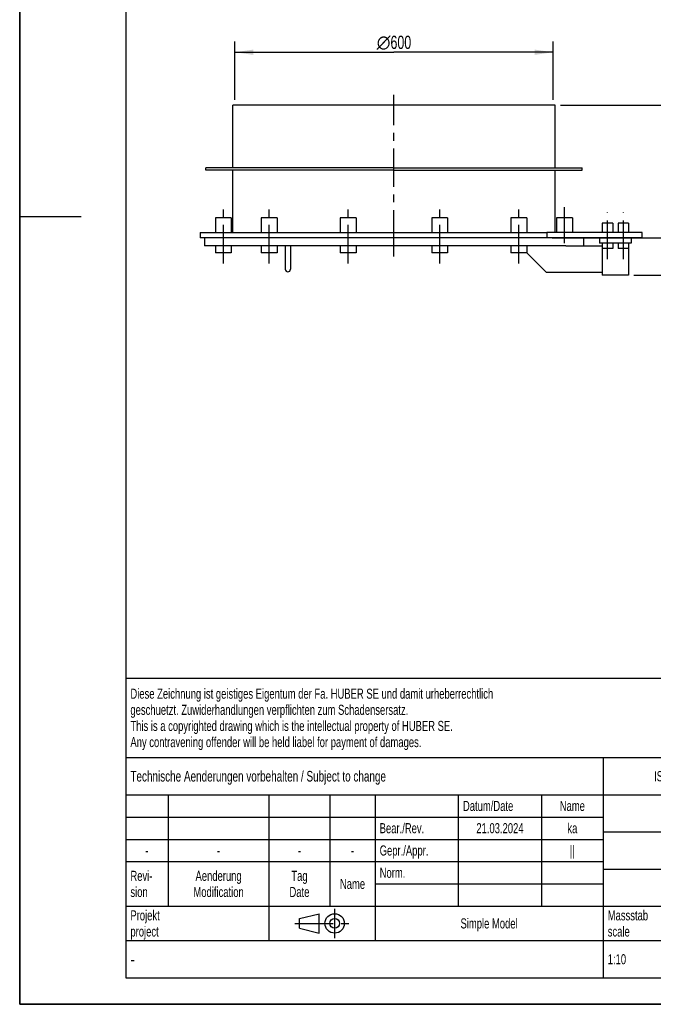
# Model space of a CAD drawing. Header units: millimetres. Extents: x 0 to 2100, y 0 to 2970.
# Tile 1 of 4: x 0 to 1195, y 0 to 1856. Entities that reach past the tile are written whole.
import ezdxf

# ---------------------------------------------------------------- set-up
doc = ezdxf.new("R2010")
doc.units = ezdxf.units.MM
doc.header["$LTSCALE"] = 193.6
doc.linetypes.add('CENTER', pattern=[0.6, 0.375, -0.075, 0.075, -0.075])
doc.layers.get('0').update_dxf_attribs({"linetype": 'CONTINUOUS'})
for name, color, linetype in [('_2D-BEM', 7, 'CONTINUOUS'), ('_ACHSEN', 7, 'CONTINUOUS'), ('_ZEICHN_NOTIZEN', 7, 'CONTINUOUS'), ('_ZEICHNUNGSELEM', 7, 'CONTINUOUS')]:
    doc.layers.add(name, color=color, linetype=linetype)
doc.styles.get("Standard").update_dxf_attribs({"font": 'txt', "width": 0.7})
doc.styles.add('TEXTSTYLE_4', font='gdt')
doc.styles.add('TEXTSTYLE_5', font='txt', dxfattribs={"width": 0.8})
doc.styles.add('TEXTSTYLE_6', font='txt')
doc.dimstyles.new('DIMSTYLE_1', dxfattribs={"dimtxt": 25, "dimasz": 35, "dimexe": 2, "dimexo": 1, "dimtad": 1, "dimdec": 1, "dimtxsty": 'Standard', "dimblk": '_FILLED', "dimblk1": '_FILLED', "dimblk2": '_FILLED', "dimcen": 0.09, "dimazin": 2, "dimtp": 0.8, "dimtm": 0.8, "dimtfac": 1, "dimtdec": 1, "dimtofl": 0, "dimtmove": 0, "dimatfit": 3, "dimldrblk": '_FILLED', "dimfxl": 1, "dimtolj": 1, "dimarcsym": 0})
doc.dimstyles.new('DIMSTYLE_3', dxfattribs={"dimtxt": 25, "dimasz": 35, "dimexe": 2, "dimexo": 1, "dimtad": 1, "dimdec": 1, "dimtxsty": 'Standard', "dimblk": '_FILLED', "dimblk1": '_FILLED', "dimblk2": '_FILLED', "dimcen": 0.09, "dimazin": 2, "dimtp": 0.5, "dimtm": 0.5, "dimtfac": 1, "dimtdec": 1, "dimtofl": 0, "dimtmove": 0, "dimatfit": 3, "dimldrblk": '_FILLED', "dimfxl": 1, "dimtolj": 1, "dimarcsym": 0})

# ---------------------------------------------------------------- blocks, each defined once
blk = doc.blocks.new('_FILLED')
at = {"color": 0, "linetype": 'ByBlock'}
blk.add_solid([(0, 0), (-1, 0.143), (-1, -0.143)], dxfattribs=at)
blk = doc.blocks.new('*D1')
at = {"layer": '_2D-BEM', "color": 2, "linetype": 'Continuous', "transparency": 16777216}
for p, q in [((405.7, 1704.8), (405.7, 1814.8)), ((1005.7, 1704.8), (1005.7, 1814.8)), ((405.7, 1794.8), (705.7, 1794.8)), ((1005.7, 1794.8), (705.7, 1794.8))]:
    blk.add_line(p, q, dxfattribs=at)
at = {"layer": '_2D-BEM', "color": 2, "linetype": 'Continuous', "transparency": 16777216, "xscale": 35, "yscale": 35, "zscale": 35, "rotation": 180}
blk.add_blockref('_FILLED', (405.7, 1794.8), dxfattribs=at)
at = {"layer": '_2D-BEM', "color": 2, "linetype": 'Continuous', "transparency": 16777216, "xscale": 35, "yscale": 35, "zscale": 35}
blk.add_blockref('_FILLED', (1005.7, 1794.8), dxfattribs=at)
at = {"layer": '_2D-BEM', "color": 2, "linetype": 'Continuous', "transparency": 16777216, "insert": (705.7, 1826), "char_height": 25, "width": 138.393, "attachment_point": 2, "line_spacing_factor": 0.9, "style": 'TEXTSTYLE_4'}
blk.add_mtext('{\\fgdt;n}\\ftxt;{\\W0.7;600}', dxfattribs=at)
blk = doc.blocks.new('*D4')
at = {"layer": '_2D-BEM', "color": 2, "linetype": 'Continuous', "transparency": 16777216}
for p, q in [((1019.7, 1694.8), (1293.7, 1694.8)), ((1273.7, 1694.8), (1273.7, 1569.8)), ((1273.7, 1444.8), (1273.7, 1569.8)), ((1003.7, 1444.8), (1293.7, 1444.8))]:
    blk.add_line(p, q, dxfattribs=at)
at = {"layer": '_2D-BEM', "color": 2, "linetype": 'Continuous', "transparency": 16777216, "xscale": 35, "yscale": 35, "zscale": 35}
for p, rotation in [((1273.7, 1694.8), 90), ((1273.7, 1444.8), 270)]:
    blk.add_blockref('_FILLED', p, dxfattribs=dict(at, rotation=rotation))
at = {"layer": '_2D-BEM', "color": 2, "linetype": 'Continuous', "transparency": 16777216, "insert": (1242.4, 1569.8), "char_height": 25, "width": 85.714, "attachment_point": 2, "rotation": 90, "line_spacing_factor": 0.9}
blk.add_mtext('250', dxfattribs=at)
blk = doc.blocks.new('*D8')
at = {"layer": '_2D-BEM', "color": 2, "linetype": 'Continuous', "transparency": 16777216}
for p, q in [((1019.7, 1694.8), (1363.7, 1694.8)), ((1343.7, 1694.8), (1343.7, 1534.8)), ((1343.7, 1374.8), (1343.7, 1534.8)), ((1158.2, 1374.8), (1363.7, 1374.8))]:
    blk.add_line(p, q, dxfattribs=at)
at = {"layer": '_2D-BEM', "color": 2, "linetype": 'Continuous', "transparency": 16777216, "xscale": 35, "yscale": 35, "zscale": 35}
for p, rotation in [((1343.7, 1694.8), 90), ((1343.7, 1374.8), 270)]:
    blk.add_blockref('_FILLED', p, dxfattribs=dict(at, rotation=rotation))
at = {"layer": '_2D-BEM', "color": 2, "linetype": 'Continuous', "transparency": 16777216, "insert": (1312.4, 1534.8), "char_height": 25, "width": 85.714, "attachment_point": 2, "rotation": 90, "line_spacing_factor": 0.9}
blk.add_mtext('320', dxfattribs=at)
blk = doc.blocks.new('PROJEKTIONSMETHODE_1_BL1', base_point=(570, 152.5))
at = {"color": 2, "linetype": 'Continuous'}
for p, q in [((527.8, 161.7), (564.5, 170.8)), ((564.5, 134.2), (564.5, 170.8)), ((527.8, 143.3), (527.8, 161.7)), ((527.8, 143.3), (564.5, 134.2))]:
    blk.add_line(p, q, dxfattribs=at)
at = {"color": 2, "linetype": 'CENTER'}
for p, q in [((593.8, 180), (593.8, 125)), ((518.7, 152.5), (621.3, 152.5))]:
    blk.add_line(p, q, dxfattribs=at)
at = {"color": 2, "linetype": 'Continuous'}
for radius in [18.3, 9.17]:
    blk.add_circle((593.8, 152.5), radius, dxfattribs=at)
blk = doc.blocks.new('*T11')
at = {"color": 3, "linetype": 'Continuous'}
for p, q in [((0, 0), (1840, 0)), ((0, 0), (0, -565)), ((1200, 0), (1200, -220)), ((1840, 0), (1840, -565)), ((0, -150), (1200, -150)), ((900, -150), (900, -565)), ((0, -220), (1840, -220)), ((80, -220), (80, -430)), ((270, -220), (270, -495)), ((385, -220), (385, -430)), ((470, -220), (470, -495)), ((627, -220), (627, -430)), ((784, -220), (784, -430)), ((0, -262), (900, -262)), ((900, -290), (1840, -290)), ((0, -304), (900, -304)), ((0, -346), (900, -346)), ((900, -360), (1840, -360)), ((470, -388), (900, -388)), ((0, -430), (1840, -430)), ((1200, -430), (1200, -565)), ((1710, -430), (1710, -565)), ((0, -495), (1840, -495)), ((0, -565), (1840, -565))]:
    blk.add_line(p, q, dxfattribs=at)
at = {"layer": '_ZEICHN_NOTIZEN', "color": 2, "linetype": 'Continuous', "insert": (842, -315.5), "char_height": 19, "width": 50.6667, "attachment_point": 2, "line_spacing_factor": 0.96}
blk.add_mtext('||', dxfattribs=at)
at = {"layer": '_ZEICHNUNGSELEM', "color": 2, "linetype": 'Continuous', "line_spacing_factor": 0.96}
for s, insert, char_height, width, attachment_point in [('Diese Zeichnung ist geistiges Eigentum der Fa. HUBER SE und damit urheberrechtlich \\Pgeschuetzt. Zuwiderhandlungen verpflichten zum Schadensersatz.\\PThis is a copyrighted drawing which is the intellectual property of HUBER SE.\\PAny contravening offender will be held liabel for payment of damages.', (8.75, -19.9), 19, 2214.8571, 1), ('Technische Aenderungen vorbehalten / Subject to change', (8.75, -175), 20, 1524.7619, 1), ('ISO 2768-mK', (1050, -175.5), 19, 332.9524, 2), ('Datum/Date', (635.75, -231.5), 19, 292.2381, 1), ('Name', (842, -231.5), 19, 126.6667, 2), ('Mannloch', (1370, -240), 30, 345.7143, 2), ('Bear./Rev.', (478.75, -273.5), 19, 272.3333, 1), ('21.03.2024', (705.5, -273.5), 19, 278.6667, 2), ('ka', (842, -273.5), 19, 61.5238, 2), ('Gepr./Appr.', (478.75, -315.5), 19, 299.4762, 1), ('-', (40, -315.5), 19, 34.381, 2), ('-', (175, -315.5), 19, 34.381, 2), ('-', (327.5, -315.5), 19, 34.381, 2), ('-', (427.5, -315.5), 19, 34.381, 2), ('access cover', (1370, -310), 30, 512.8571, 2), ('Revi-\\Psion', (8.75, -363.3), 19, 138.4286, 1), ('Aenderung\\PModification', (175, -363.3), 19, 303.0952, 2), ('Tag\\PDate', (327.5, -363.3), 19, 117.619, 2), ('Norm. ', (478.75, -357.5), 19, 175.5238, 1), ('Name', (427.5, -378.5), 19, 126.6667, 2), ('TT8a  600 r W250', (1370, -380), 30, 791.4286, 2), ('Projekt\\Pproject', (8.75, -437.8), 19, 183.6667, 1), ('Massstab\\Pscale', (908.75, -437.8), 19, 224.381, 1), ('Nummer\\Pnumber', (1208.75, -437.8), 19, 186.381, 1), ('Blatt\\Psheet', (1775, -437.8), 19, 137.5238, 2), ('Simple Model', (685, -453), 19, 328.4286, 2), ('1/1', (1775, -520.5), 19, 79.619, 2), ('1:10', (908.75, -520.5), 19, 94.0952, 1)]:
    blk.add_mtext(s, dxfattribs=dict(at, insert=insert, char_height=char_height, width=width, attachment_point=attachment_point))
for s, insert, char_height, width, attachment_point, style in [('52218263', (1701.25, -510), 40, 546.6667, 3, 'TEXTSTYLE_6'), ('-', (8.75, -517.5), 25, 18.3333, 1, 'TEXTSTYLE_5')]:
    blk.add_mtext(s, dxfattribs=dict(at, insert=insert, char_height=char_height, width=width, attachment_point=attachment_point, style=style))

msp = doc.modelspace()

# ---------------------------------------------------------------- linework, layer by layer
at = {"color": 7, "linetype": 'Continuous'}
for p, q in [((0, 0), (0, 2970)), ((0, 0), (0, 2970)), ((401.66, 1576.79), (401.66, 1694.79)), ((1009.66, 1576.79), (1009.66, 1694.79)), ((350.66, 1572.79), (350.66, 1576.79)), ((401.66, 1576.79), (350.66, 1576.79)), ((401.66, 1572.79), (350.66, 1572.79)), ((705.66, 1576.79), (401.66, 1576.79)), ((401.66, 1454.79), (401.66, 1572.79)), ((705.66, 1572.79), (401.66, 1572.79)), ((705.66, 1576.79), (1009.66, 1576.79)), ((705.66, 1572.79), (1009.66, 1572.79)), ((1009.66, 1576.79), (1060.66, 1576.79)), ((1009.66, 1454.79), (1009.66, 1572.79)), ((1009.66, 1572.79), (1060.66, 1572.79)), ((1060.66, 1572.79), (1060.66, 1576.79)), ((340.16, 1454.79), (369.01, 1454.79)), ((340.16, 1454.79), (340.16, 1444.79)), ((369.01, 1454.79), (399.01, 1454.79)), ((399.01, 1454.79), (401.66, 1454.79)), ((401.66, 1454.79), (455.2, 1454.79)), ((455.2, 1454.79), (485.2, 1454.79)), ((485.2, 1454.79), (604.48, 1454.79)), ((604.48, 1454.79), (634.48, 1454.79)), ((634.48, 1454.79), (776.85, 1454.79)), ((776.85, 1454.79), (806.85, 1454.79)), ((806.85, 1454.79), (806.87, 1454.79)), ((806.87, 1454.79), (926.13, 1454.79)), ((926.13, 1454.79), (956.13, 1454.79)), ((956.13, 1454.79), (993.7, 1454.79)), ((1173.66, 1454.79), (993.7, 1454.79)), ((993.7, 1454.79), (993.7, 1444.79)), ((1173.66, 1444.79), (1173.66, 1454.79)), ((348.12, 1444.79), (340.16, 1444.79)), ((348.16, 1444.79), (348.12, 1444.79)), ((993.7, 1444.79), (348.16, 1444.79)), ((369.01, 1429.79), (348.16, 1429.79)), ((399.01, 1429.79), (369.01, 1429.79)), ((455.2, 1429.79), (399.01, 1429.79)), ((485.2, 1429.79), (455.2, 1429.79)), ((500.66, 1429.79), (485.2, 1429.79)), ((500.66, 1429.79), (500.66, 1385.79)), ((505.66, 1429.79), (500.66, 1429.79)), ((510.66, 1429.79), (505.66, 1429.79)), ((510.66, 1429.79), (510.66, 1385.79)), ((604.48, 1429.79), (510.66, 1429.79)), ((634.48, 1429.79), (604.48, 1429.79)), ((776.85, 1429.79), (634.48, 1429.79)), ((806.85, 1429.79), (776.85, 1429.79)), ((926.13, 1429.79), (806.85, 1429.79)), ((943.16, 1429.79), (926.13, 1429.79)), ((956.13, 1429.79), (943.16, 1429.79)), ((1029.71, 1429.79), (956.13, 1429.79)), ((1173.66, 1444.79), (993.7, 1444.79)), ((1029.71, 1429.79), (1098.16, 1429.79)), ((1093.16, 1444.79), (1093.16, 1434.79)), ((1153.16, 1434.79), (1093.16, 1434.79)), ((1153.16, 1444.79), (1153.16, 1434.79)), ((956.15, 1416.8), (956.13, 1416.82)), ((993.16, 1379.79), (956.15, 1416.8)), ((1098.16, 1424.79), (1098.16, 1374.79)), ((1148.16, 1424.79), (1148.16, 1374.79)), ((1098.16, 1379.79), (993.16, 1379.79)), ((1148.16, 1374.79), (1098.16, 1374.79)), ((0, 0), (2100, 0)), ((0, 0), (2100, 0))]:
    msp.add_line(p, q, dxfattribs=at)
at = {"color": 3, "linetype": 'Continuous'}
for p, q in [((0, 2950), (0, 1485)), ((0, 1485), (0, 0)), ((0, 1485), (116, 1485)), ((2090, 0), (0, 0))]:
    msp.add_line(p, q, dxfattribs=at)
at = {"color": 5, "linetype": 'Continuous'}
for p, q in [((200, 2900), (200, 50)), ((200, 50), (2040, 50))]:
    msp.add_line(p, q, dxfattribs=at)
at = {"color": 7, "linetype": 'Continuous'}
for start, end in [(180, 270), (270, 360)]:
    msp.add_arc((505.66, 1385.79), 5, start, end, dxfattribs=at)
at = {"layer": '_ACHSEN', "color": 7, "linetype": 'CENTER'}
for p, q in [((705.66, 1424.79), (705.66, 1714.79)), ((384.01, 1396.79), (384.01, 1502.79)), ((384.01, 1396.79), (384.01, 1502.79)), ((470.2, 1396.79), (470.2, 1502.79)), ((470.2, 1396.79), (470.2, 1502.79)), ((619.48, 1396.79), (619.48, 1502.79)), ((619.48, 1396.79), (619.48, 1502.79)), ((791.85, 1396.79), (791.85, 1502.79)), ((791.85, 1396.79), (791.85, 1502.79)), ((941.13, 1396.79), (941.13, 1502.79)), ((941.13, 1396.79), (941.13, 1502.79)), ((1027.32, 1434.79), (1027.32, 1502.79)), ((1027.32, 1434.79), (1027.32, 1502.79)), ((1108.16, 1404.79), (1108.16, 1492.79)), ((1108.16, 1404.79), (1108.16, 1492.79)), ((1108.16, 1404.79), (1108.16, 1492.79)), ((1108.16, 1404.79), (1108.16, 1492.79)), ((1138.16, 1404.79), (1138.16, 1492.79)), ((1138.16, 1404.79), (1138.16, 1492.79)), ((1138.16, 1404.79), (1138.16, 1492.79)), ((1138.16, 1404.79), (1138.16, 1492.79)), ((705.66, 1409.79), (705.66, 1464.79))]:
    msp.add_line(p, q, dxfattribs=at)
at = {"layer": '_ACHSEN', "color": 7, "linetype": 'Continuous'}
for p, q in [((405.66, 1694.79), (401.66, 1694.79)), ((1005.66, 1694.79), (405.66, 1694.79)), ((1009.66, 1694.79), (1005.66, 1694.79)), ((369.01, 1482.79), (369.01, 1454.79)), ((384.01, 1482.79), (369.01, 1482.79)), ((399.01, 1482.79), (384.01, 1482.79)), ((399.01, 1482.79), (399.01, 1454.79)), ((455.2, 1482.79), (455.2, 1454.79)), ((477.7, 1482.79), (455.2, 1482.79)), ((485.2, 1482.79), (477.7, 1482.79)), ((485.2, 1482.79), (485.2, 1454.79)), ((604.48, 1482.79), (604.48, 1454.79)), ((632.47, 1482.79), (604.48, 1482.79)), ((634.48, 1482.79), (632.47, 1482.79)), ((634.48, 1482.79), (634.48, 1454.79)), ((806.85, 1482.79), (776.85, 1482.79)), ((776.85, 1482.79), (776.85, 1454.79)), ((806.85, 1482.79), (806.85, 1454.79)), ((926.13, 1482.79), (926.13, 1454.79)), ((928.14, 1482.79), (926.13, 1482.79)), ((956.13, 1482.79), (928.14, 1482.79)), ((956.13, 1482.79), (956.13, 1454.79)), ((1012.32, 1482.79), (1012.32, 1454.79)), ((1019.82, 1482.79), (1012.32, 1482.79)), ((1042.32, 1482.79), (1019.82, 1482.79)), ((1042.32, 1482.79), (1042.32, 1454.79)), ((1118.16, 1472.79), (1098.16, 1472.79)), ((1098.16, 1472.79), (1098.16, 1454.79)), ((1118.16, 1472.79), (1118.16, 1454.79)), ((1148.16, 1472.79), (1128.16, 1472.79)), ((1128.16, 1472.79), (1128.16, 1454.79)), ((1148.16, 1472.79), (1148.16, 1454.79)), ((348.16, 1444.79), (348.16, 1429.79)), ((369.01, 1429.79), (369.01, 1416.79)), ((399.01, 1429.79), (399.01, 1416.79)), ((455.2, 1429.79), (455.2, 1416.79)), ((485.2, 1429.79), (485.2, 1416.79)), ((604.48, 1429.79), (604.48, 1416.79)), ((634.48, 1429.79), (634.48, 1416.79)), ((776.85, 1429.79), (776.85, 1416.79)), ((806.85, 1429.79), (806.85, 1416.79)), ((926.13, 1429.79), (926.13, 1416.79)), ((956.13, 1429.79), (956.13, 1416.79)), ((1063.16, 1444.79), (1063.16, 1429.79)), ((1098.16, 1434.79), (1098.16, 1424.79)), ((1118.16, 1434.79), (1118.16, 1424.79)), ((1128.16, 1434.79), (1128.16, 1424.79)), ((1148.16, 1434.79), (1148.16, 1424.79)), ((384.01, 1416.79), (369.01, 1416.79)), ((399.01, 1416.79), (384.01, 1416.79)), ((477.7, 1416.79), (455.2, 1416.79)), ((485.2, 1416.79), (477.7, 1416.79)), ((632.47, 1416.79), (604.48, 1416.79)), ((634.48, 1416.79), (632.47, 1416.79)), ((806.85, 1416.79), (776.85, 1416.79)), ((928.14, 1416.79), (926.13, 1416.79)), ((956.13, 1416.79), (928.14, 1416.79)), ((1118.16, 1424.79), (1098.16, 1424.79)), ((1148.16, 1424.79), (1128.16, 1424.79))]:
    msp.add_line(p, q, dxfattribs=at)

# ---------------------------------------------------------------- block references
msp.add_blockref('*T11', (200, 615))
at = {"color": 2, "linetype": 'Continuous'}
msp.add_blockref('PROJEKTIONSMETHODE_1_BL1', (570, 152.5), dxfattribs=at)

# ---------------------------------------------------------------- dimensions: what is measured, and where the dimension line sits
at = {"layer": '_2D-BEM', "color": 2, "linetype": 'Continuous'}
dim = msp.add_linear_dim(base=(1005.66, 1794.79), p1=(405.66, 1703.79), p2=(1005.66, 1703.79), text='%%c<>', dimstyle='DIMSTYLE_1', dxfattribs=at)
dim.commit()
dim.dimension.update_dxf_attribs({"geometry": '*D1', "text_midpoint": (705.66, 1794.79), "dimtype": 160})
for base, p1, p2, angle, picture, middle in [((1273.66, 1694.79), (1002.7, 1444.79), (1018.66, 1694.79), 90, '*D4', (1273.66, 1566.21)), ((1343.66, 1374.79), (1018.66, 1694.79), (1157.16, 1374.79), 270, '*D8', (1343.66, 1531.21))]:
    dim = msp.add_linear_dim(base=base, p1=p1, p2=p2, angle=angle, dimstyle='DIMSTYLE_3', dxfattribs=at)
    dim.commit()
    dim.dimension.update_dxf_attribs({"geometry": picture, "text_midpoint": middle, "dimtype": 160})

doc.saveas('drawing.dxf')
